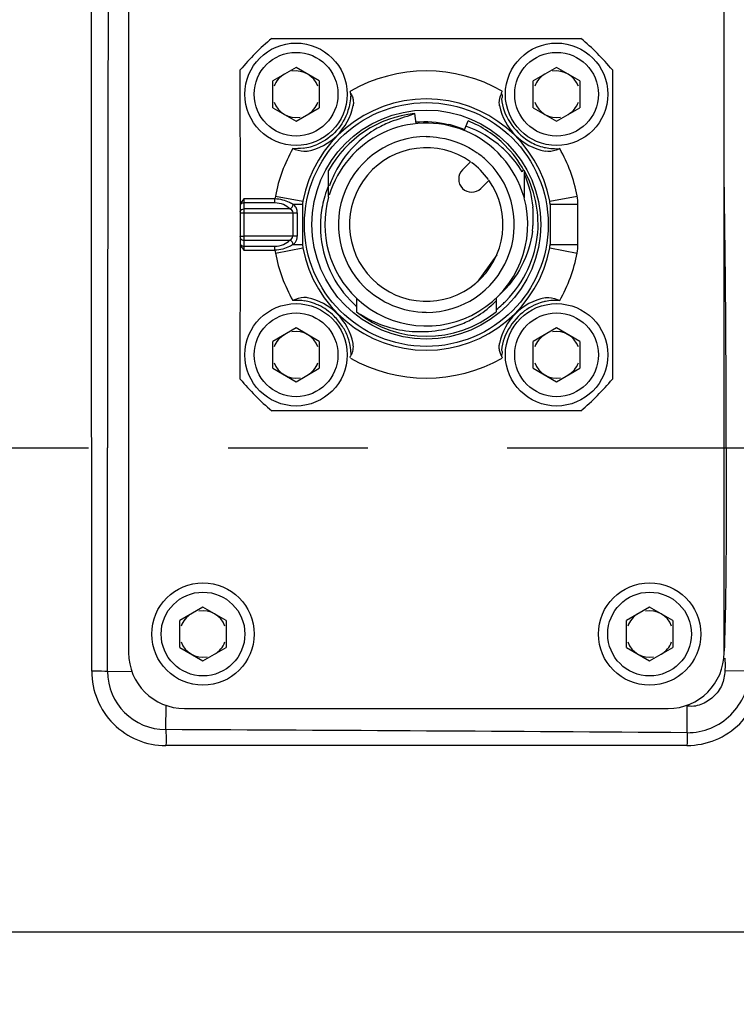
# Model space of a CAD drawing. Header units: millimetres. Extents: x 7426 to 8300, y 123 to 421.
# Tile 133 of 197: x 8141.6 to 8143.53, y 218.46 to 221.1. Entities that reach past the tile are written whole.
import ezdxf

# ---------------------------------------------------------------- set-up
doc = ezdxf.new("R2010")
doc.units = ezdxf.units.MM
doc.linetypes.add('CENTER', pattern=[0.6, 0.375, -0.075, 0.075, -0.075])
for name, color, linetype in [('中心线', 7, 'CENTER'), ('外形图', 7, 'Continuous'), ('尺寸标注', 7, 'Continuous'), ('运动范围', 7, 'Continuous')]:
    doc.layers.add(name, color=color, linetype=linetype)
doc.styles.add('微软雅黑', font='msyh.ttc')
doc.dimstyles.new('尺寸标注_1_20比例', dxfattribs={"dimtxt": 1.5, "dimasz": 1.25, "dimexe": 0.5, "dimexo": 0.4, "dimgap": 0.5, "dimtad": 1, "dimdec": 1, "dimlfac": 20, "dimdsep": 46, "dimtxsty": '微软雅黑', "dimcen": 0.09, "dimadec": 0, "dimazin": 0, "dimtp": 0.01, "dimtm": 0.01, "dimtfac": 1, "dimtdec": 1, "dimtofl": 0, "dimtmove": 0, "dimatfit": 3, "dimfxl": 1, "dimtolj": 1, "dimarcsym": 0})

# ---------------------------------------------------------------- blocks, each defined once
blk = doc.blocks.new('*D1270')
at = {"layer": 'Defpoints', "color": 0}
for p in [(8171.7993, 231.3206), (8226.044, 230.3839), (8100.9141, 219.9546), (8166.8965, 219.9546), (8234.12, 219.9546)]:
    blk.add_point(p, dxfattribs=at)
at = {"layer": '尺寸标注', "color": 0, "lineweight": -2}
blk.add_arc((8166.8965, 219.9546), 12.3783, 15.78836, 174.21164, dxfattribs=at)
at = {"layer": '尺寸标注', "color": 0}
for points in [[(8178.6047, 223.2761), (8179.0109, 223.369), (8179.0868, 222.1041)], [(8154.3732, 221.2135), (8154.7894, 221.1925), (8154.5182, 219.9546)]]:
    blk.add_solid(points, dxfattribs=at)
at = {"layer": '尺寸标注', "color": 0, "insert": (8165.7062, 233.56), "char_height": 1.5, "attachment_point": 5, "rotation": 5, "style": '微软雅黑'}
blk.add_mtext('\\A1;-\\A1;170%%d', dxfattribs=at)
blk = doc.blocks.new('*D1271')
at = {"layer": 'Defpoints', "color": 0}
for p in [(8100.9141, 219.9546), (8166.8965, 219.9546), (8234.12, 219.9546), (8160.0673, 209.5713), (8226.044, 209.5253)]:
    blk.add_point(p, dxfattribs=at)
at = {"layer": '尺寸标注', "color": 0, "lineweight": -2}
blk.add_arc((8166.8965, 219.9546), 12.4279, 185.76527, 344.23473, dxfattribs=at)
at = {"layer": '尺寸标注', "color": 0}
for points in [[(8154.7396, 218.7167), (8154.3234, 218.6957), (8154.4686, 219.9546)], [(8179.0599, 216.5315), (8178.6538, 216.6244), (8179.1355, 217.7965)]]:
    blk.add_solid(points, dxfattribs=at)
at = {"layer": '尺寸标注', "color": 0, "insert": (8165.9248, 208.8482), "char_height": 1.5, "attachment_point": 5, "rotation": 355, "style": '微软雅黑'}
blk.add_mtext('\\A1;+\\A1;170%%d', dxfattribs=at)

msp = doc.modelspace()

# ---------------------------------------------------------------- linework, layer by layer
at = {"layer": '中心线', "linetype": 'CENTER', "ltscale": 5}
msp.add_line((8100.9141, 219.9546), (8234.12, 219.9546), dxfattribs=at)
at = {"layer": '外形图', "color": 7, "linetype": 'Continuous'}
for p, q in [((8141.8965, 221.7046), (8141.8965, 219.4046)), ((8143.4965, 219.4046), (8143.4965, 221.7046)), ((8142.2812, 221.0546), (8143.1118, 221.0546)), ((8142.1969, 220.6081), (8142.1965, 220.9699)), ((8142.3465, 220.9768), (8142.284, 220.9407)), ((8142.409, 220.9407), (8142.3465, 220.9768)), ((8143.0465, 220.9768), (8142.984, 220.9407)), ((8143.109, 220.9407), (8143.0465, 220.9768)), ((8143.1965, 220.9699), (8143.1965, 220.1393)), ((8142.284, 220.8685), (8142.284, 220.9407)), ((8142.409, 220.9407), (8142.409, 220.8685)), ((8142.984, 220.8685), (8142.984, 220.9407)), ((8143.109, 220.9407), (8143.109, 220.8685)), ((8142.284, 220.8685), (8142.3465, 220.8324)), ((8142.3465, 220.8324), (8142.409, 220.8685)), ((8142.6651, 220.853), (8142.668, 220.8256)), ((8142.984, 220.8685), (8143.0465, 220.8324)), ((8143.0465, 220.8324), (8143.109, 220.8685)), ((8142.7994, 220.8092), (8142.8089, 220.8329)), ((8142.8155, 220.7231), (8142.7937, 220.7013)), ((8142.434, 220.6277), (8142.434, 220.6998)), ((8142.959, 220.7002), (8142.959, 220.6265)), ((8142.8432, 220.6518), (8142.865, 220.6736)), ((8142.2065, 220.6233), (8142.2065, 220.4859)), ((8142.2899, 220.6233), (8142.2065, 220.6233)), ((8142.2899, 220.6127), (8142.2899, 220.6233)), ((8142.2912, 220.6312), (8142.3649, 220.6173)), ((8143.0281, 220.6173), (8143.1018, 220.6312)), ((8142.1965, 220.6081), (8142.1965, 220.501)), ((8142.2899, 220.6127), (8142.2065, 220.6127)), ((8142.3301, 220.5965), (8142.2065, 220.5965)), ((8142.364, 220.608), (8142.3392, 220.608)), ((8142.364, 220.608), (8142.364, 220.5012)), ((8143.029, 220.608), (8143.029, 220.5012)), ((8143.104, 220.608), (8143.029, 220.608)), ((8143.104, 220.5012), (8143.104, 220.608)), ((8142.1966, 220.5859), (8142.3499, 220.5859)), ((8142.3377, 220.5859), (8142.3377, 220.5233)), ((8142.3499, 220.5859), (8142.3499, 220.5233)), ((8142.3499, 220.5233), (8142.2065, 220.5233)), ((8142.2065, 220.5127), (8142.3301, 220.5127)), ((8142.1965, 220.1393), (8142.197, 220.501)), ((8142.2065, 220.4965), (8142.2899, 220.4965)), ((8142.2065, 220.4859), (8142.2899, 220.4859)), ((8142.2899, 220.4859), (8142.2899, 220.4965)), ((8142.2912, 220.478), (8142.3649, 220.4919)), ((8142.3392, 220.5012), (8142.364, 220.5012)), ((8143.0281, 220.4919), (8143.1018, 220.478)), ((8143.029, 220.5012), (8143.104, 220.5012)), ((8142.8858, 220.4728), (8142.8328, 220.3998)), ((8142.509, 220.3569), (8142.509, 220.3201)), ((8142.884, 220.3569), (8142.884, 220.3201)), ((8142.3465, 220.2768), (8142.284, 220.2407)), ((8142.409, 220.2407), (8142.3465, 220.2768)), ((8143.0465, 220.2768), (8142.984, 220.2407)), ((8143.109, 220.2407), (8143.0465, 220.2768)), ((8142.284, 220.1685), (8142.284, 220.2407)), ((8142.409, 220.2407), (8142.409, 220.1685)), ((8142.984, 220.1685), (8142.984, 220.2407)), ((8143.109, 220.2407), (8143.109, 220.1685)), ((8142.284, 220.1685), (8142.3465, 220.1324)), ((8142.3465, 220.1324), (8142.409, 220.1685)), ((8142.984, 220.1685), (8143.0465, 220.1324)), ((8143.0465, 220.1324), (8143.109, 220.1685)), ((8143.1118, 220.0546), (8142.2812, 220.0546)), ((8142.0965, 219.5268), (8142.034, 219.4907)), ((8142.159, 219.4907), (8142.0965, 219.5268)), ((8143.2965, 219.5268), (8143.234, 219.4907)), ((8143.359, 219.4907), (8143.2965, 219.5268)), ((8142.034, 219.4185), (8142.034, 219.4907)), ((8142.159, 219.4907), (8142.159, 219.4185)), ((8143.234, 219.4185), (8143.234, 219.4907)), ((8143.359, 219.4907), (8143.359, 219.4185)), ((8142.034, 219.4185), (8142.0965, 219.3824)), ((8142.0965, 219.3824), (8142.159, 219.4185)), ((8143.234, 219.4185), (8143.2965, 219.3824)), ((8143.2965, 219.3824), (8143.359, 219.4185)), ((8141.8402, 219.3543), (8141.9057, 219.3546)), ((8143.5637, 219.3552), (8143.4987, 219.356)), ((8141.9966, 219.1978), (8141.9976, 219.2632)), ((8142.0465, 219.2546), (8143.3465, 219.2546)), ((8143.3973, 219.26), (8143.3973, 219.2623)), ((8143.3969, 219.1553), (8141.9968, 219.1549)), ((8140.3865, 218.6546), (8147.8089, 218.6546))]:
    msp.add_line(p, q, dxfattribs=at)
msp.add_lwpolyline([(8142.364, 220.5012), (8142.3642, 220.498), (8142.3644, 220.4949), (8142.3649, 220.4919)], dxfattribs=at)
for centre, radius in [((8142.3465, 220.9046), 0.1375), ((8143.0465, 220.9046), 0.1375), ((8142.3465, 220.9046), 0.1125), ((8143.0465, 220.9046), 0.1125), ((8142.6965, 220.5546), 0.3275), ((8142.6965, 220.5546), 0.3075), ((8142.3465, 220.2046), 0.1375), ((8143.0465, 220.2046), 0.1375), ((8142.3465, 220.2046), 0.1125), ((8143.0465, 220.2046), 0.1125), ((8142.0965, 219.4546), 0.1375), ((8143.2965, 219.4546), 0.1375), ((8142.0965, 219.4546), 0.1125), ((8143.2965, 219.4546), 0.1125)]:
    msp.add_circle(centre, radius, dxfattribs=at)
for centre, radius, start, end in [((8825.8363, 219.4717), 683.9967, 179.8087189, 179.959547), ((8142.6965, 220.5546), 0.65, 129.7151, 140.2849), ((8142.6965, 220.5546), 0.65, 39.7151, 50.2849), ((8142.3465, 220.9046), 0.0625, 120, 160.0024), ((8142.3465, 220.9046), 0.0625, 19.9976, 100.0024), ((8142.6965, 220.5546), 0.4125, 60.3606, 119.6396), ((8143.0465, 220.9046), 0.0625, 120, 160.0024), ((8143.0465, 220.9046), 0.0625, 19.9976, 100.0024), ((8142.2743, 220.9155), 0.2196, 356.745, 357.4154), ((8142.3465, 220.9046), 0.0625, 199.9976, 280.0024), ((8142.6965, 220.5546), 0.3375, 10.7012, 169.2987), ((8142.3465, 220.9046), 0.0625, 300, 340.0024), ((8143.0465, 220.9046), 0.0625, 199.9976, 280.0024), ((8143.0465, 220.9046), 0.0625, 300, 340.0024), ((8142.3465, 220.9046), 0.1562, 281.3268, 348.6733), ((8142.6965, 220.5546), 0.3, 96, 151.0453), ((8143.4997, 218.4364), 2.556, 109.0427, 109.191), ((8143.0465, 220.9046), 0.1562, 191.3268, 258.6732), ((8142.6965, 220.5546), 0.2725, 68, 163.1253), ((8142.68, 220.6214), 0.2236, 110.919, 111.6644), ((8142.6965, 220.5546), 0.3002, 44.9989, 68), ((8142.6916, 220.5548), 0.2763, 67.049, 76.6301), ((8142.6965, 220.5546), 0.2725, 15.5679, 67.8897), ((8142.7056, 220.5651), 0.2852, 131.6, 153.8496), ((8142.6965, 220.5546), 0.2363, 90.0015, 224.9923), ((8142.6965, 220.5546), 0.4125, 150.3605, 169.2987), ((8142.3448, 220.9097), 0.1516, 277.8112, 293.3974), ((8142.6965, 220.5546), 0.2062, 54.7702, 35.2298), ((8142.6989, 220.5567), 0.2331, 45.0334, 54.6877), ((8142.7067, 220.5454), 0.2897, 44.5634, 48.0687), ((8142.6965, 220.5546), 0.3, 29.0058, 44.9989), ((8142.7043, 220.5431), 0.2931, 31.5178, 44.542), ((8143.0421, 220.8881), 0.1295, 257.1343, 258.6114), ((8142.6965, 220.5546), 0.4125, 10.7244, 29.6396), ((8142.6965, 220.5546), 0.2363, 270.0015, 44.9923), ((8142.6965, 220.5546), 0.2062, 36, 54.0001), ((8142.8185, 220.6766), 0.035, 135, 315), ((8142.6965, 220.5546), 0.3003, 355.9736, 29.0045), ((8088.2303, 219.8923), 55.2723, 0.06458, 0.8529), ((8142.7027, 220.5669), 0.2818, 153.9244, 161.0661), ((8142.6945, 220.5501), 0.2824, 157.2583, 163.4565), ((8142.414, 220.608), 0.125, 169.2987, 172.9565), ((8142.414, 220.608), 0.05, 169.2961, 180), ((8142.6969, 220.5493), 0.285, 163.4491, 173.9186), ((8142.6965, 220.5546), 0.2725, 164.4288, 226.5221), ((8142.6965, 220.5546), 0.2725, 227.024, 15.3447), ((8142.979, 220.608), 0.05, 0, 10.7011), ((8142.979, 220.608), 0.125, 360, 10.7775), ((8142.6962, 220.5734), 0.2878, 356.2588, 5.4875), ((8142.6951, 220.5496), 0.2832, 173.9456, 179.063), ((8142.6966, 220.5496), 0.2846, 179.0598, 179.9175), ((8142.6984, 220.5498), 0.2865, 179.9609, 224.0472), ((8142.6987, 220.5734), 0.2852, 352.5588, 355.6805), ((8142.6999, 220.5733), 0.284, 355.6822, 356.2305), ((8142.6982, 220.5596), 0.2988, 315.4012, 354.9918), ((8142.414, 220.5012), 0.125, 187.0435, 190.7013), ((8142.6965, 220.5546), 0.3375, 190.7031, 349.2988), ((8142.979, 220.5012), 0.05, 349.2995, 359.9981), ((8142.979, 220.5012), 0.125, 349.2748, 0), ((8142.6965, 220.5546), 0.4125, 190.7013, 209.6396), ((8142.6965, 220.5546), 0.4125, 330.3604, 349.2915), ((8142.3465, 220.2046), 0.1562, 11.3268, 78.6732), ((8142.6996, 220.5506), 0.2879, 224.0031, 225.5155), ((8142.7094, 220.5159), 0.241, 312.9357, 316.4041), ((8143.0465, 220.2046), 0.1562, 101.3268, 168.6732), ((8142.699, 220.5591), 0.2978, 312.7126, 315.3544), ((8142.3496, 220.2157), 0.1351, 74.6557, 81.2189), ((8142.3448, 220.2069), 0.145, 54.6579, 64.4857), ((8142.7007, 220.5517), 0.2894, 225.5062, 228.5181), ((8142.7058, 220.5197), 0.2463, 312.1452, 312.9453), ((8142.7009, 220.5571), 0.2951, 308.356, 312.7163), ((8143.0426, 220.2195), 0.1312, 101.4728, 103.3185), ((8142.6965, 220.5546), 0.3003, 231.3535, 308.644), ((8142.6876, 220.5454), 0.2779, 291.1446, 299.2873), ((8142.3465, 220.2046), 0.0625, 120, 160.0024), ((8142.3465, 220.2046), 0.0625, 19.9976, 100.0024), ((8143.0465, 220.2046), 0.0625, 120, 160.0024), ((8143.0465, 220.2046), 0.0625, 19.9976, 100.0024), ((8142.3494, 220.2049), 0.1449, 359.4553, 7.3151), ((8142.4575, 220.2269), 0.043, 359.2598, 11.2633), ((8142.6965, 220.5546), 0.4125, 240.3604, 299.6396), ((8142.3465, 220.2046), 0.0625, 199.9976, 280.0024), ((8142.3465, 220.2046), 0.0625, 300, 340.0024), ((8143.0465, 220.2046), 0.0625, 199.9976, 280.0024), ((8143.0465, 220.2046), 0.0625, 300, 340.0024), ((8142.6965, 220.5546), 0.65, 219.7151, 230.2849), ((8142.6965, 220.5546), 0.65, 309.7151, 320.2849), ((8142.0965, 219.4546), 0.0625, 120, 160.0024), ((8142.0965, 219.4546), 0.0625, 19.9976, 100.0024), ((8143.2965, 219.4546), 0.0625, 120, 160.0024), ((8143.2965, 219.4546), 0.0625, 19.9976, 100.0024), ((8142.0965, 219.4546), 0.0625, 199.9976, 280.0024), ((8142.0965, 219.4546), 0.0625, 300, 340.0024), ((8143.2965, 219.4546), 0.0625, 199.9976, 280.0024), ((8143.2965, 219.4546), 0.0625, 300, 340.0024), ((8142.0465, 219.4046), 0.15, 180, 270), ((8143.3465, 219.4046), 0.15, 270, 0), ((8141.997, 219.3544), 0.1995, 179.9592, 269.9666), ((8141.9968, 219.3544), 0.1566, 180.0507, 269.9373), ((8143.3972, 219.3554), 0.2001, 269.9027, 359.9775), ((8143.3978, 219.3556), 0.166, 269.7841, 359.853), ((8138.8805, -435.3495), 654.5547, 89.604638, 89.7272324)]:
    msp.add_arc(centre, radius, start, end, dxfattribs=at)
for points in [[(8141.7974, 219.9546), (8141.797, 220.5544), (8141.7969, 221.1542), (8141.7971, 221.754)], [(8142.4924, 220.9106), (8142.4923, 220.9114), (8142.4924, 220.9123), (8142.4925, 220.9131)], [(8142.4937, 220.9056), (8142.493, 220.9071), (8142.4925, 220.9089), (8142.4924, 220.9106)], [(8142.4935, 220.906), (8142.4958, 220.9026), (8142.4977, 220.899), (8142.4989, 220.8951)], [(8142.8983, 220.9062), (8142.8979, 220.9076), (8142.8987, 220.9092), (8142.8994, 220.9106)], [(8142.8983, 220.9062), (8142.8996, 220.903), (8142.9011, 220.8994), (8142.9003, 220.8961)], [(8142.8994, 220.9106), (8142.8998, 220.9114), (8142.9001, 220.9123), (8142.9005, 220.9131)], [(8142.4936, 220.903), (8142.4927, 220.8887), (8142.4905, 220.8743), (8142.4861, 220.8606)], [(8142.4989, 220.8951), (8142.4998, 220.892), (8142.5003, 220.8888), (8142.5004, 220.8856)], [(8142.5004, 220.8856), (8142.5007, 220.8817), (8142.5005, 220.8777), (8142.4997, 220.8739)], [(8142.9003, 220.8961), (8142.9, 220.8946), (8142.8993, 220.8933), (8142.8985, 220.892)], [(8142.8985, 220.892), (8142.8996, 220.8812), (8142.902, 220.8705), (8142.9056, 220.8604)], [(8142.9056, 220.8604), (8142.9134, 220.8384), (8142.9273, 220.8183), (8142.9435, 220.8016)], [(8142.5974, 220.8291), (8142.5846, 220.824), (8142.5722, 220.8176), (8142.5603, 220.8105)], [(8142.6675, 220.8302), (8142.6968, 220.8327), (8142.7269, 220.8304), (8142.7555, 220.8236)], [(8142.5603, 220.8105), (8142.5447, 220.8012), (8142.5299, 220.7904), (8142.5163, 220.7783)], [(8142.9003, 220.761), (8142.8723, 220.7861), (8142.8387, 220.8061), (8142.8031, 220.8185)], [(8142.3654, 220.7595), (8142.3563, 220.7583), (8142.3471, 220.7581), (8142.338, 220.7586)], [(8143.0165, 220.7612), (8143.0291, 220.7586), (8143.0422, 220.7579), (8143.055, 220.7586)], [(8142.959, 220.6911), (8142.9716, 220.6627), (8142.9797, 220.6318), (8142.9826, 220.6009)], [(8142.2065, 220.6233), (8142.2027, 220.6187), (8142.1986, 220.6138), (8142.1969, 220.6081)], [(8142.201, 220.5953), (8142.2027, 220.5961), (8142.2046, 220.5965), (8142.2065, 220.5965)], [(8142.3301, 220.5965), (8142.3345, 220.5986), (8142.3379, 220.6032), (8142.3392, 220.608)], [(8142.3464, 220.6002), (8142.3446, 220.6032), (8142.342, 220.6058), (8142.3392, 220.608)], [(8142.2011, 220.5234), (8142.2029, 220.5234), (8142.2047, 220.5234), (8142.2065, 220.5233)], [(8142.2014, 220.5137), (8142.203, 220.513), (8142.2048, 220.5127), (8142.2065, 220.5127)], [(8142.3392, 220.5012), (8142.3379, 220.506), (8142.3345, 220.5106), (8142.3301, 220.5127)], [(8142.3488, 220.5147), (8142.3495, 220.5175), (8142.3498, 220.5204), (8142.3499, 220.5233)], [(8142.197, 220.501), (8142.198, 220.4973), (8142.2003, 220.494), (8142.2026, 220.4909)], [(8142.2026, 220.4971), (8142.2039, 220.4967), (8142.2052, 220.4965), (8142.2065, 220.4965)], [(8142.2026, 220.4909), (8142.2038, 220.4892), (8142.2052, 220.4875), (8142.2065, 220.4859)], [(8142.3702, 220.3492), (8142.3596, 220.3508), (8142.3487, 220.3512), (8142.338, 220.3506)], [(8143.055, 220.3506), (8143.0422, 220.3514), (8143.0291, 220.3506), (8143.0165, 220.3481)], [(8142.4073, 220.3378), (8142.4002, 220.3411), (8142.3928, 220.3439), (8142.3853, 220.346)], [(8142.4489, 220.3082), (8142.4426, 220.3144), (8142.4359, 220.3201), (8142.4287, 220.3252)], [(8142.8236, 220.303), (8142.8406, 220.3126), (8142.8566, 220.324), (8142.8711, 220.3371)], [(8142.4712, 220.2809), (8142.4648, 220.2907), (8142.4572, 220.2998), (8142.4489, 220.3082)], [(8142.9435, 220.3076), (8142.9273, 220.2909), (8142.9134, 220.2708), (8142.9056, 220.2488)], [(8142.4859, 220.2522), (8142.4821, 220.2622), (8142.4771, 220.2719), (8142.4712, 220.2809)], [(8142.4931, 220.2233), (8142.4919, 220.2331), (8142.4894, 220.2429), (8142.4859, 220.2522)], [(8142.9056, 220.2488), (8142.902, 220.2386), (8142.8996, 220.2279), (8142.8985, 220.2172)], [(8142.4956, 220.2057), (8142.4983, 220.2092), (8142.4991, 220.2138), (8142.4998, 220.2181)], [(8142.4998, 220.2181), (8142.5002, 220.2208), (8142.5005, 220.2236), (8142.5005, 220.2263)], [(8142.8925, 220.2241), (8142.8924, 220.2278), (8142.8926, 220.2316), (8142.8933, 220.2353)], [(8142.8941, 220.2139), (8142.8932, 220.2172), (8142.8927, 220.2207), (8142.8925, 220.2241)], [(8142.4925, 220.1961), (8142.4924, 220.1977), (8142.4922, 220.1994), (8142.4927, 220.201)], [(8142.4927, 220.201), (8142.493, 220.2019), (8142.4937, 220.2027), (8142.4943, 220.2035)], [(8142.8984, 220.2029), (8142.8965, 220.2064), (8142.895, 220.2101), (8142.8941, 220.2139)], [(8142.8983, 220.2029), (8142.8979, 220.2015), (8142.8987, 220.1999), (8142.8994, 220.1985)], [(8142.8994, 220.1985), (8142.8998, 220.1977), (8142.9001, 220.1969), (8142.9005, 220.1961)], [(8141.7974, 219.3546), (8141.7974, 219.5546), (8141.7974, 219.7546), (8141.7974, 219.9546)], [(8141.8402, 219.3543), (8141.8399, 219.5544), (8141.8397, 219.7545), (8141.8397, 219.9546)], [(8143.4983, 219.39), (8143.4987, 219.3843), (8143.4991, 219.3787), (8143.4992, 219.373)], [(8143.4992, 219.373), (8143.4993, 219.3674), (8143.4991, 219.3617), (8143.4987, 219.356)]]:
    msp.add_open_spline(points, degree=3, dxfattribs=at)
for points, knots in [([(8142.8933, 220.8739), (8142.8928, 220.8765), (8142.8917, 220.8875), (8142.8943, 220.8988), (8142.8983, 220.9061)], [0, 0, 0, 0, 0.243678, 1, 1, 1, 1]), ([(8142.4861, 220.8606), (8142.4798, 220.8409), (8142.4586, 220.8039), (8142.4239, 220.7788), (8142.405, 220.7706)], [0, 0, 0, 0, 0.500259, 1, 1, 1, 1]), ([(8142.6595, 220.8503), (8142.6497, 220.8469), (8142.6299, 220.84), (8142.6099, 220.8339), (8142.6002, 220.8302)], [0, 0, 0, 0, 0.500001, 1, 1, 1, 1]), ([(8142.9435, 220.8016), (8142.9531, 220.7921), (8142.9746, 220.7751), (8143.0001, 220.7649), (8143.0133, 220.7619)], [0, 0, 0, 0, 0.500073, 1, 1, 1, 1]), ([(8142.6965, 220.7909), (8142.7087, 220.7909), (8142.757, 220.7869), (8142.804, 220.7679), (8142.8336, 220.7469)], [0, 0, 0, 0, 0.251211, 1, 1, 1, 1]), ([(8142.3772, 220.7514), (8142.374, 220.7508), (8142.3605, 220.7497), (8142.3472, 220.7543), (8142.338, 220.7586)], [0, 0, 0, 0, 0.241467, 1, 1, 1, 1]), ([(8143.055, 220.7586), (8143.0518, 220.7571), (8143.0396, 220.752), (8143.0255, 220.7494), (8143.0158, 220.7514)], [0, 0, 0, 0, 0.260817, 1, 1, 1, 1]), ([(8142.9579, 220.701), (8142.9567, 220.7), (8142.9545, 220.6991), (8142.954, 220.6969), (8142.9541, 220.6964)], [0, 0, 0, 0, 0.749229, 1, 1, 1, 1]), ([(8142.3392, 220.608), (8142.3358, 220.6099), (8142.3268, 220.6151), (8142.3104, 220.6211), (8142.2969, 220.6235), (8142.2899, 220.6233)], [0, 0, 0, 0, 0.225214, 0.598084, 1, 1, 1, 1]), ([(8142.1966, 220.5887), (8142.1963, 220.5906), (8142.1979, 220.5936), (8142.2003, 220.595), (8142.201, 220.5953)], [0, 0, 0, 0, 0.709074, 1, 1, 1, 1]), ([(8142.2065, 220.6127), (8142.2055, 220.6127), (8142.202, 220.6124), (8142.1984, 220.6104), (8142.1972, 220.6082)], [0, 0, 0, 0, 0.280199, 1, 1, 1, 1]), ([(8142.3301, 220.5965), (8142.325, 220.6012), (8142.3126, 220.6098), (8142.2977, 220.6127), (8142.2899, 220.6127)], [0, 0, 0, 0, 0.472973, 1, 1, 1, 1]), ([(8142.3301, 220.5965), (8142.3321, 220.5955), (8142.336, 220.5929), (8142.3376, 220.5882), (8142.3377, 220.5859)], [0, 0, 0, 0, 0.487588, 1, 1, 1, 1]), ([(8142.3499, 220.5859), (8142.3499, 220.5872), (8142.3495, 220.5921), (8142.3482, 220.597), (8142.3464, 220.6002)], [0, 0, 0, 0, 0.264253, 1, 1, 1, 1]), ([(8142.9816, 220.5364), (8142.9774, 220.5043), (8142.9579, 220.441), (8142.9176, 220.3883), (8142.8937, 220.3665)], [0, 0, 0, 0, 0.500135, 1, 1, 1, 1]), ([(8142.1965, 220.5217), (8142.1964, 220.5223), (8142.1981, 220.524), (8142.1999, 220.5234), (8142.2011, 220.5234)], [0, 0, 0, 0, 0.321949, 1, 1, 1, 1]), ([(8142.1965, 220.5216), (8142.1964, 220.5199), (8142.197, 220.5164), (8142.1999, 220.5143), (8142.2014, 220.5137)], [0, 0, 0, 0, 0.500939, 1, 1, 1, 1]), ([(8142.2899, 220.4965), (8142.2977, 220.4966), (8142.3126, 220.4994), (8142.325, 220.508), (8142.3301, 220.5127)], [0, 0, 0, 0, 0.527087, 1, 1, 1, 1]), ([(8142.3301, 220.5127), (8142.3321, 220.5137), (8142.3361, 220.5163), (8142.3376, 220.521), (8142.3377, 220.5233)], [0, 0, 0, 0, 0.487919, 1, 1, 1, 1]), ([(8142.3392, 220.5012), (8142.3413, 220.5029), (8142.3455, 220.5067), (8142.348, 220.5119), (8142.3488, 220.5147)], [0, 0, 0, 0, 0.480072, 1, 1, 1, 1]), ([(8142.1972, 220.501), (8142.198, 220.4996), (8142.1999, 220.498), (8142.202, 220.4972), (8142.2026, 220.4971)], [0, 0, 0, 0, 0.723681, 1, 1, 1, 1]), ([(8142.3392, 220.5012), (8142.3358, 220.4992), (8142.3268, 220.4941), (8142.3104, 220.4881), (8142.2969, 220.4857), (8142.2899, 220.4859)], [0, 0, 0, 0, 0.225261, 0.598079, 1, 1, 1, 1]), ([(8142.6965, 220.3183), (8142.6658, 220.3183), (8142.6039, 220.331), (8142.5511, 220.3658), (8142.5294, 220.3875)], [0, 0, 0, 0, 0.500092, 1, 1, 1, 1]), ([(8142.3772, 220.3578), (8142.374, 220.3584), (8142.3605, 220.3595), (8142.3472, 220.3549), (8142.338, 220.3506)], [0, 0, 0, 0, 0.241458, 1, 1, 1, 1]), ([(8143.0158, 220.3578), (8143.019, 220.3584), (8143.0325, 220.3595), (8143.0458, 220.3549), (8143.055, 220.3506)], [0, 0, 0, 0, 0.241468, 1, 1, 1, 1]), ([(8143.0124, 220.3471), (8143.0059, 220.3456), (8142.9804, 220.3375), (8142.9577, 220.3217), (8142.9435, 220.3076)], [0, 0, 0, 0, 0.251171, 1, 1, 1, 1]), ([(8142.519, 220.3139), (8142.5387, 220.3013), (8142.581, 220.2806), (8142.6723, 220.2609), (8142.7447, 220.2695), (8142.7879, 220.2862)], [0, 0, 0, 0, 0.250951, 0.501787, 1, 1, 1, 1]), ([(8142.8985, 220.2172), (8142.8997, 220.215), (8142.9017, 220.2099), (8142.8992, 220.2052), (8142.8983, 220.2029)], [0, 0, 0, 0, 0.496842, 1, 1, 1, 1]), ([(8143.5026, 219.9546), (8143.5026, 219.8863), (8143.5023, 219.7497), (8143.5012, 219.5675), (8143.4983, 219.4537), (8143.4969, 219.4082)], [0, 0, 0, 0, 0.375001, 0.749998, 1, 1, 1, 1]), ([(8141.8402, 219.3543), (8141.8377, 219.3543), (8141.8234, 219.3545), (8141.8092, 219.3546), (8141.7974, 219.3546)], [0, 0, 0, 0, 0.177804, 1, 1, 1, 1]), ([(8143.4987, 219.356), (8143.4975, 219.343), (8143.4946, 219.3229), (8143.481, 219.3002), (8143.4637, 219.2803), (8143.4405, 219.2665), (8143.4151, 219.2592), (8143.4016, 219.2604), (8143.3953, 219.2625)], [0, 0, 0, 0, 0.24976, 0.375052, 0.500688, 0.749775, 0.874879, 1, 1, 1, 1]), ([(8143.3972, 219.1897), (8143.3974, 219.1947), (8143.3981, 219.2181), (8143.3976, 219.2416), (8143.3973, 219.26)], [0, 0, 0, 0, 0.215276, 1, 1, 1, 1]), ([(8141.9966, 219.1978), (8141.9968, 219.1952), (8141.9972, 219.181), (8141.9974, 219.1666), (8141.9968, 219.1549)], [0, 0, 0, 0, 0.1814, 1, 1, 1, 1]), ([(8143.3972, 219.1897), (8143.3972, 219.1872), (8143.3974, 219.1758), (8143.3975, 219.1643), (8143.3969, 219.1553)], [0, 0, 0, 0, 0.215576, 1, 1, 1, 1])]:
    msp.add_open_spline(points, degree=3, knots=knots, dxfattribs=at)
at = {"layer": '运动范围'}
msp.add_arc((8166.8965, 219.9546), 60.06, 10, 350, dxfattribs=at)

# ---------------------------------------------------------------- dimensions: what is measured, and where the dimension line sits
at = {"layer": '尺寸标注'}
for base, line2, text, picture, middle in [((8171.7993, 231.3206), ((8166.8965, 219.9546), (8226.044, 230.3839)), '\\A1;-<>', '*D1270', (8165.7062, 233.56)), ((8160.0673, 209.5713), ((8166.8965, 219.9546), (8226.044, 209.5253)), '\\A1;+<>', '*D1271', (8165.9248, 208.8482))]:
    dim = msp.add_angular_dim_2l(base=base, line1=((8100.9141, 219.9546), (8234.12, 219.9546)), line2=line2, text=text, dimstyle='尺寸标注_1_20比例', override={"dimtxsty": '微软雅黑'}, dxfattribs=at)
    dim.commit()
    dim.dimension.update_dxf_attribs({"geometry": picture, "text_midpoint": middle})

doc.saveas('drawing.dxf')
